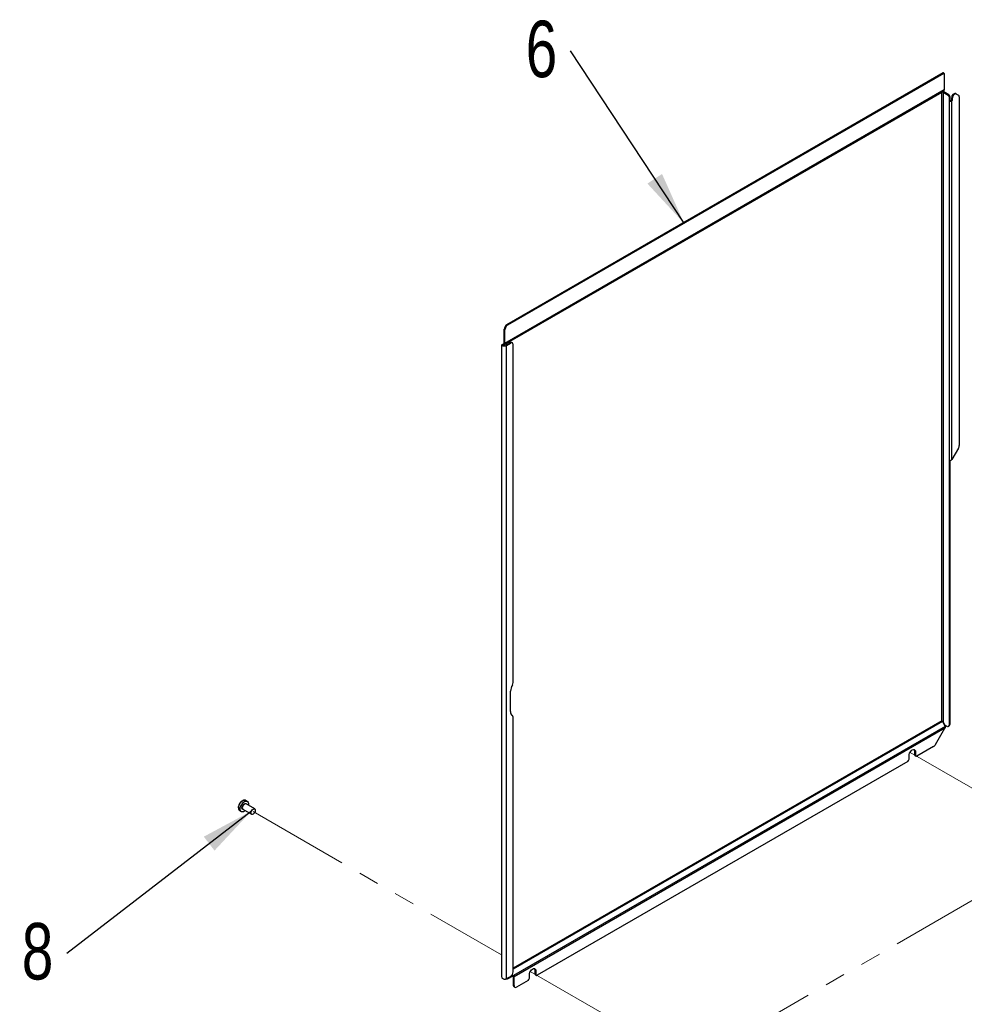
# Model space of a CAD drawing. Header units: millimetres. Extents: x 16 to 503, y 3 to 290.
# Tile 55 of 172: x 18 to 76, y 144 to 204. Entities that reach past the tile are written whole.
import ezdxf

# ---------------------------------------------------------------- set-up
doc = ezdxf.new("R2010")
doc.units = ezdxf.units.MM
doc.linetypes.add('PHANTOM', pattern=[12.7, 6.35, -1.27, 1.27, -1.27, 1.27, -1.27])
doc.layers.add('BOARDER', color=7, linetype='Continuous', lineweight=25)
doc.styles.add('SLDTEXTSTYLE0', font='TXT', dxfattribs={"width": 0.75})
doc.dimstyles.new('SLDDIMSTYLE0', dxfattribs={"dimtxt": 0.18, "dimasz": 3.302, "dimexe": 0, "dimexo": 0.0625, "dimgap": 0, "dimtad": 0, "dimtih": 1, "dimtoh": 1, "dimdec": 0, "dimrnd": 1e-09, "dimzin": 0, "dimdsep": 46, "dimtxsty": 'Standard', "dimsah": 1, "dimcen": 0.09, "dimadec": 0, "dimazin": 0, "dimtfac": 3.302, "dimtdec": 0, "dimtofl": 0, "dimtmove": 0, "dimatfit": 3, "dimfxl": 0, "dimfrac": 2, "dimtolj": 1, "dimtzin": 0, "dimarcsym": 0})

# ---------------------------------------------------------------- blocks, each defined once
blk = doc.blocks.new('SW_NOTE_0_9')
at = {"layer": 'BOARDER', "color": 0, "insert": (-1.818, 1.883), "char_height": 3.5, "attachment_point": 2, "style": 'SLDTEXTSTYLE0'}
blk.add_mtext('8', dxfattribs=at)
blk = doc.blocks.new('SW_NOTE_0_10')
at = {"layer": 'BOARDER', "color": 0, "insert": (-1.787, 1.86), "char_height": 3.5, "attachment_point": 2, "style": 'SLDTEXTSTYLE0'}
blk.add_mtext('6', dxfattribs=at)

msp = doc.modelspace()

# ---------------------------------------------------------------- linework, layer by layer
at = {"color": 7, "linetype": 'Continuous', "lineweight": 25}
for p, q in [((75.09, 201.19), (48.09, 185.603)), ((75.134, 201.165), (48.133, 185.578)), ((75.09, 201.19), (75.134, 201.165)), ((75.153, 201.167), (75.11, 201.192)), ((75.161, 201.149), (75.161, 200.144)), ((75.02, 200.021), (47.863, 184.344)), ((74.998, 199.988), (47.872, 184.328)), ((75.126, 200.083), (47.945, 184.391)), ((75.161, 200.144), (47.97, 184.447)), ((74.998, 199.988), (74.998, 199.988)), ((74.998, 161.069), (74.998, 199.988)), ((75.126, 200.083), (75.02, 200.021)), ((75.085, 199.988), (75.085, 161.013)), ((75.4, 199.805), (75.085, 199.988)), ((75.444, 199.831), (75.128, 200.013)), ((75.444, 199.831), (75.4, 199.805)), ((75.455, 199.711), (75.498, 199.736)), ((75.455, 199.711), (75.455, 199.46)), ((75.498, 199.485), (75.455, 199.46)), ((75.455, 199.46), (75.455, 177.205)), ((75.498, 199.736), (75.498, 199.485)), ((75.585, 199.485), (75.592, 199.489)), ((75.592, 199.489), (75.635, 199.464)), ((75.618, 199.53), (75.654, 199.787)), ((75.662, 199.505), (75.618, 199.53)), ((75.629, 199.46), (75.635, 199.464)), ((75.629, 177.254), (75.629, 199.46)), ((75.654, 199.787), (75.698, 199.762)), ((75.662, 199.505), (75.698, 199.762)), ((75.708, 199.87), (75.758, 199.899)), ((75.751, 199.845), (75.708, 199.87)), ((75.751, 199.845), (75.801, 199.874)), ((75.758, 199.899), (75.801, 199.874)), ((75.917, 199.885), (75.873, 199.91)), ((75.917, 199.885), (76.038, 199.815)), ((76.086, 199.71), (76.086, 178.123)), ((48.133, 185.578), (48.09, 185.603)), ((47.927, 185.32), (47.97, 185.295)), ((47.927, 184.472), (47.927, 185.32)), ((47.97, 184.447), (47.97, 185.295)), ((47.755, 184.345), (47.755, 145.268)), ((47.77, 184.351), (47.756, 184.35)), ((47.784, 184.347), (47.77, 184.351)), ((47.832, 184.397), (47.914, 184.444)), ((47.869, 184.347), (47.858, 184.353)), ((47.863, 184.344), (47.869, 184.347)), ((47.869, 184.347), (47.945, 184.391)), ((47.896, 184.323), (47.877, 184.29)), ((48.014, 184.34), (48.269, 184.487)), ((48.057, 184.315), (48.313, 184.462)), ((48.057, 145.103), (48.057, 184.315)), ((48.269, 184.487), (48.313, 184.462)), ((48.428, 184.474), (48.385, 184.499)), ((48.476, 163.449), (48.476, 184.368)), ((76.038, 177.962), (75.629, 177.254)), ((75.455, 177.205), (75.455, 160.827)), ((75.498, 177.189), (75.498, 160.853)), ((48.313, 161.65), (48.313, 162.906)), ((48.476, 145.533), (48.476, 161.295)), ((74.998, 161.069), (48.476, 145.758)), ((75.041, 161.043), (48.476, 145.708)), ((75.037, 161.045), (75.04, 161.043)), ((75.041, 161.043), (75.172, 160.815)), ((75.044, 161.037), (75.085, 161.013)), ((75.085, 161.013), (75.176, 160.855)), ((75.205, 160.724), (48.505, 145.31)), ((75.2, 160.62), (48.53, 145.224)), ((74.612, 159.601), (75.198, 160.616)), ((75.407, 160.722), (75.45, 160.747)), ((75.455, 160.827), (75.498, 160.853)), ((73.385, 159.152), (73.342, 159.177)), ((73.342, 158.957), (73.342, 159.177)), ((73.385, 159.152), (73.385, 158.932)), ((74.496, 159.48), (73.467, 158.885)), ((72.896, 158.556), (49.969, 145.32)), ((72.977, 158.697), (72.977, 158.917)), ((73.385, 158.932), (73.342, 158.957)), ((73.366, 158.905), (73.409, 158.88)), ((32.024, 156.086), (31.921, 156.146)), ((31.555, 155.513), (31.659, 155.453)), ((31.756, 155.597), (32.289, 155.289)), ((32.482, 155.622), (31.949, 155.93)), ((48.07, 145.11), (48.313, 145.25)), ((48.175, 145.12), (48.474, 145.292)), ((48.175, 145.12), (48.206, 145.137)), ((48.505, 145.31), (48.206, 145.137)), ((48.505, 145.31), (48.474, 145.292)), ((48.487, 145.249), (48.487, 144.703)), ((48.53, 144.678), (48.53, 145.224)), ((49.479, 145.132), (49.479, 145.352)), ((49.887, 145.587), (49.844, 145.612)), ((49.844, 145.393), (49.844, 145.612)), ((49.887, 145.367), (49.844, 145.393)), ((49.868, 145.34), (49.911, 145.315)), ((49.887, 145.587), (49.887, 145.367)), ((48.53, 144.678), (48.487, 144.703)), ((48.535, 144.598), (48.578, 144.573)), ((49.398, 144.991), (48.693, 144.584))]:
    msp.add_line(p, q, dxfattribs=at)
at = {"color": 7, "linetype": 'PHANTOM', "lineweight": 18}
for p, q in [((73.037, 159.118), (80.722, 154.681)), ((32.385, 155.455), (47.755, 146.583)), ((39.257, 128.194), (82.236, 153.046)), ((49.539, 145.553), (81.358, 127.184))]:
    msp.add_line(p, q, dxfattribs=at)
at = {"color": 7, "linetype": 'Continuous', "lineweight": 25, "flags": 128}
for points in [[(75.455, 160.827), (75.448, 160.777), (75.427, 160.739), (75.395, 160.716), (75.354, 160.712), (75.308, 160.725), (75.26, 160.755), (75.215, 160.8), (75.176, 160.855)], [(72.977, 158.917), (72.987, 158.995), (73.016, 159.078), (73.061, 159.156), (73.118, 159.222), (73.181, 159.27), (73.244, 159.295), (73.301, 159.294), (73.346, 159.268), (73.375, 159.219), (73.385, 159.152)], [(31.479, 155.68), (31.489, 155.766), (31.517, 155.857), (31.561, 155.946), (31.619, 156.026), (31.685, 156.091), (31.755, 156.137), (31.824, 156.16), (31.887, 156.159), (31.921, 156.146)], [(31.583, 155.62), (31.593, 155.706), (31.621, 155.797), (31.665, 155.886), (31.723, 155.966), (31.789, 156.031), (31.859, 156.077), (31.928, 156.101), (31.99, 156.099), (32.042, 156.073), (32.078, 156.025), (32.097, 155.958), (32.097, 155.877), (32.093, 155.846)], [(31.901, 155.513), (31.859, 155.482), (31.789, 155.447), (31.723, 155.436), (31.665, 155.45), (31.621, 155.487), (31.593, 155.545), (31.583, 155.62)], [(31.695, 155.685), (31.705, 155.752), (31.733, 155.821), (31.776, 155.883), (31.828, 155.93), (31.882, 155.956), (31.93, 155.956), (31.966, 155.931), (31.977, 155.913)], [(31.785, 155.58), (31.776, 155.58), (31.733, 155.593), (31.705, 155.629), (31.695, 155.685)], [(31.949, 155.93), (31.904, 155.938), (31.852, 155.92), (31.8, 155.878), (31.756, 155.819), (31.727, 155.751), (31.716, 155.685)], [(31.716, 155.685), (31.727, 155.631), (31.756, 155.597), (31.756, 155.597)], [(32.249, 155.377), (32.26, 155.443), (32.289, 155.511), (32.333, 155.57), (32.385, 155.612), (32.437, 155.631), (32.482, 155.622), (32.511, 155.588), (32.521, 155.534), (32.511, 155.468), (32.482, 155.4), (32.437, 155.34), (32.385, 155.298), (32.333, 155.28), (32.289, 155.289), (32.26, 155.323), (32.249, 155.377)], [(49.479, 145.352), (49.489, 145.43), (49.518, 145.513), (49.564, 145.591), (49.62, 145.657), (49.683, 145.705), (49.746, 145.73), (49.803, 145.729), (49.848, 145.703), (49.877, 145.654), (49.887, 145.587)]]:
    msp.add_lwpolyline(points, dxfattribs=at)
at = {"color": 7, "linetype": 'PHANTOM', "lineweight": 18, "flags": 128}
msp.add_lwpolyline([(32.249, 155.377), (32.26, 155.443), (32.289, 155.511), (32.333, 155.57), (32.385, 155.612), (32.437, 155.631), (32.482, 155.622), (32.511, 155.588), (32.521, 155.534), (32.511, 155.468), (32.482, 155.4), (32.437, 155.34), (32.385, 155.298), (32.333, 155.28), (32.289, 155.289), (32.26, 155.323), (32.249, 155.377)], dxfattribs=at)
at = {"color": 7, "linetype": 'Continuous', "lineweight": 25}
for centre, radius, start, end in [((75.102, 201.174), 0.0193, 65.69288, 125.61758), ((75.144, 201.152), 0.0168, 350.78596, 129.20329), ((75.041, 199.904), 0.0946, 62.60967, 117.39033), ((75.044, 199.851), 0.182, 62.3487, 90.82456), ((75.074, 200.143), 0.0866, 339.2155, 1.03299), ((75.337, 199.706), 0.118, 2.60548, 57.39452), ((75.38, 199.731), 0.118, 2.60548, 57.39452), ((75.542, 199.628), 0.189, 242.60967, 297.39033), ((75.542, 199.569), 0.0946, 242.60967, 297.39033), ((75.559, 199.539), 0.0602, 302.90677, 351.3096), ((75.602, 199.514), 0.0602, 302.90677, 351.3096), ((75.773, 199.769), 0.12, 122.90677, 171.3096), ((75.817, 199.744), 0.12, 122.90677, 171.3096), ((75.825, 199.805), 0.116, 65.68605, 125.61817), ((75.869, 199.779), 0.116, 65.68605, 125.61817), ((75.97, 199.721), 0.116, 354.37962, 54.30196), ((48.281, 185.304), 0.355, 122.60548, 177.39452), ((48.324, 185.279), 0.355, 122.60548, 177.39452), ((47.867, 184.348), 0.0597, 125.18885, 181.05837), ((47.875, 184.324), 0.0232, 120.97597, 155.78255), ((47.932, 184.558), 0.274, 258.50406, 297.25906), ((47.932, 184.498), 0.178, 258.50406, 297.25906), ((47.896, 184.469), 0.031, 305.69804, 5.62038), ((47.909, 184.441), 0.0619, 305.69804, 5.62038), ((48.337, 184.393), 0.116, 65.69288, 125.61758), ((48.376, 184.384), 0.101, 350.78596, 129.20329), ((75.753, 178.134), 0.333, 328.85627, 358.0435), ((75.538, 177.362), 0.178, 241.95976, 271.1441), ((48.142, 163.46), 0.334, 328.5207, 358.01293), ((49.092, 162.879), 0.779, 148.5207, 178.01293), ((48.58, 161.623), 0.269, 174.23572, 235.21551), ((48.361, 161.307), 0.115, 354.23572, 55.21551), ((74.934, 160.677), 0.275, 9.79979, 30.11985), ((74.851, 160.816), 0.4, 329.99998, 330.66423), ((75.386, 160.84), 0.113, 304.92157, 6.39061), ((73.192, 159.192), 0.15, 354.54637, 42.99671), ((74.32, 159.762), 0.333, 301.95467, 331.14439), ((72.8, 158.705), 0.177, 302.60548, 357.39452), ((73.396, 158.95), 0.0553, 172.74417, 235.94365), ((73.435, 158.924), 0.0504, 170.78596, 309.20329), ((31.971, 155.695), 0.497, 134.54464, 187.4817), ((31.661, 155.661), 0.182, 174.06714, 234.62068), ((49.694, 145.627), 0.15, 354.54637, 42.99671), ((48.093, 145.267), 0.169, 257.3481, 298.997), ((47.814, 145.553), 0.512, 298.38313, 300.00387), ((48.124, 145.285), 0.169, 257.48447, 299.00161), ((48.122, 145.549), 0.355, 302.60548, 357.39452), ((48.398, 145.246), 0.0888, 1.9565, 31.14373), ((48.353, 145.218), 0.178, 1.9565, 31.14373), ((49.302, 145.14), 0.177, 302.60548, 357.39452), ((49.899, 145.386), 0.0553, 172.74417, 235.94365), ((49.937, 145.359), 0.0504, 170.78596, 309.20329), ((48.597, 144.689), 0.111, 172.74417, 235.94365), ((48.63, 144.662), 0.101, 170.78596, 309.20329)]:
    msp.add_arc(centre, radius, start, end, dxfattribs=at)
for centre, major_axis, ratio, start_param, end_param in [((75.041, 161.043), (0.0615, -0.0365), 0.011456, 3.933783, 4.693546), ((75.041, 161.043), (0.0607, -0.036), 0.012242, 3.920198, 4.705597), ((75.041, 161.052), (0.0614, -0.0456), 0.100192, 4.761113, 5.572146)]:
    msp.add_ellipse(centre, major_axis=major_axis, ratio=ratio, start_param=start_param, end_param=end_param, dxfattribs=at)
for points, knots in [([(74.998, 199.988), (74.999, 199.992), (75.002, 200.003), (75.01, 200.015), (75.017, 200.019), (75.02, 200.021)], [0, 0, 0, 0, 0.309952, 0.753923, 1, 1, 1, 1]), ([(75.155, 200.112), (75.153, 200.109), (75.149, 200.103), (75.14, 200.092), (75.132, 200.086), (75.126, 200.083)], [0, 0, 0, 0, 0.255293, 0.510593, 1, 1, 1, 1]), ([(47.758, 184.346), (47.758, 184.343), (47.758, 184.336), (47.785, 184.318), (47.826, 184.301), (47.861, 184.293), (47.877, 184.29)], [0, 0, 0, 0, 0.223543, 0.507525, 0.77026, 1, 1, 1, 1]), ([(47.782, 184.348), (47.781, 184.348), (47.776, 184.349), (47.773, 184.35), (47.77, 184.351)], [0, 0, 0, 0, 0.187008, 1, 1, 1, 1]), ([(47.817, 184.347), (47.81, 184.347), (47.794, 184.347), (47.788, 184.347), (47.784, 184.347)], [0, 0, 0, 0, 0.480987, 1, 1, 1, 1]), ([(47.817, 184.346), (47.818, 184.346), (47.82, 184.345), (47.84, 184.337), (47.867, 184.329), (47.888, 184.325), (47.896, 184.323)], [0, 0, 0, 0, 0.274123, 0.567193, 0.825073, 1, 1, 1, 1]), ([(75.205, 160.724), (75.208, 160.709), (75.214, 160.68), (75.209, 160.645), (75.202, 160.626), (75.2, 160.62)], [0, 0, 0, 0, 0.41546, 0.833899, 1, 1, 1, 1]), ([(31.921, 156.143), (31.916, 156.146), (31.896, 156.162), (31.849, 156.168), (31.785, 156.161), (31.717, 156.13), (31.662, 156.092), (31.632, 156.059), (31.623, 156.048)], [0, 0, 0, 0, 0.057555, 0.262048, 0.466638, 0.680257, 0.900691, 1, 1, 1, 1]), ([(31.48, 155.624), (31.484, 155.61), (31.492, 155.575), (31.517, 155.538), (31.542, 155.524), (31.551, 155.519)], [0, 0, 0, 0, 0.306753, 0.766756, 1, 1, 1, 1]), ([(47.756, 145.268), (47.758, 145.245), (47.762, 145.2), (47.801, 145.144), (47.855, 145.105), (47.917, 145.084), (47.979, 145.08), (48.026, 145.088), (48.049, 145.099), (48.057, 145.103)], [0, 0, 0, 0, 0.178652, 0.346417, 0.501067, 0.647472, 0.788521, 0.926068, 1, 1, 1, 1])]:
    msp.add_open_spline(points, degree=3, knots=knots, dxfattribs=at)
msp.add_open_spline([(75.629, 177.254), (75.616, 177.24), (75.591, 177.212), (75.558, 177.194), (75.542, 177.185)], degree=3, dxfattribs=at)

# ---------------------------------------------------------------- block references
at = {"layer": 'BOARDER'}
for name, p in [('SW_NOTE_0_10', (52.017, 202.567)), ('SW_NOTE_0_9', (20.862, 146.674))]:
    msp.add_blockref(name, p, dxfattribs=at)

# ---------------------------------------------------------------- leaders
for points in [[(59.055, 191.882), (52.017, 202.567)], [(32.278, 155.489), (20.862, 146.674)]]:
    msp.add_leader(points, dimstyle='SLDDIMSTYLE0', dxfattribs=at)

doc.saveas('drawing.dxf')
